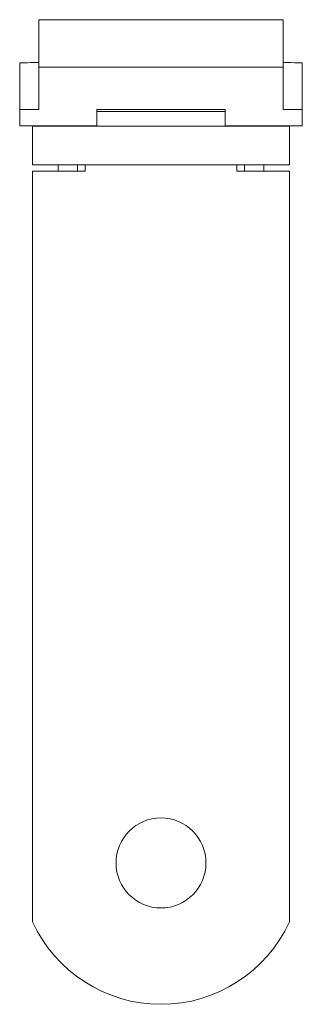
# Model space of a CAD drawing. Header units: millimetres. Extents: x 62.9 to 84.9, y 53.6 to 130.2.
import ezdxf

# ---------------------------------------------------------------- set-up
doc = ezdxf.new("R2010")
doc.units = ezdxf.units.MM

msp = doc.modelspace()

# ---------------------------------------------------------------- linework, layer by layer
at = {"color": 0, "linetype": 'Continuous', "lineweight": 0}
for p, q in [((64.419, 130.213), (64.419, 126.513)), ((83.419, 130.213), (64.419, 130.213)), ((83.419, 126.513), (83.419, 130.213)), ((62.919, 123.214), (62.919, 126.837)), ((64.419, 126.513), (83.419, 126.513)), ((64.419, 126.513), (64.419, 123.214)), ((83.419, 126.513), (83.419, 123.214)), ((84.919, 126.837), (84.919, 123.214)), ((62.919, 123.214), (64.419, 123.214)), ((62.919, 123.214), (62.919, 121.964)), ((68.919, 123.214), (78.919, 123.214)), ((68.919, 123.214), (68.919, 123.074)), ((78.919, 123.074), (68.919, 123.074)), ((68.919, 123.074), (68.919, 121.926)), ((78.919, 123.074), (78.919, 123.214)), ((78.919, 123.074), (78.919, 121.926)), ((83.419, 123.214), (84.919, 123.214)), ((84.919, 123.214), (84.919, 121.964)), ((62.919, 121.964), (68.919, 121.964)), ((83.919, 121.926), (63.919, 121.926)), ((63.919, 118.926), (63.919, 121.926)), ((65.919, 121.964), (65.919, 121.926)), ((67.419, 121.926), (67.419, 121.964)), ((78.919, 121.964), (84.919, 121.964)), ((80.419, 121.964), (80.419, 121.926)), ((81.919, 121.926), (81.919, 121.964)), ((83.919, 118.926), (83.919, 121.926)), ((83.919, 118.926), (63.919, 118.926)), ((65.919, 118.926), (65.919, 118.426)), ((67.419, 118.926), (67.419, 118.426)), ((68.019, 118.926), (68.019, 118.426)), ((79.819, 118.426), (79.819, 118.926)), ((80.419, 118.926), (80.419, 118.426)), ((81.919, 118.926), (81.919, 118.426)), ((63.919, 118.426), (63.919, 60.014)), ((68.019, 118.426), (63.919, 118.426)), ((83.919, 118.426), (79.819, 118.426)), ((83.919, 60.014), (83.919, 118.426))]:
    msp.add_line(p, q, dxfattribs=at)
at = {"color": 0, "linetype": 'Continuous', "lineweight": 0, "extrusion": (0, 0, -1)}
for start, end in [(0, 180), (180, 0)]:
    msp.add_arc((-73.919, 64.596), 3.5, start, end, dxfattribs=at)
at = {"color": 0, "linetype": 'Continuous', "lineweight": 0}
msp.add_arc((73.919, 64.596), 11, 204.61998, 335.38002, dxfattribs=at)
for centre, major_axis, start_param, end_param in [((65.919, 126.837), (-3, 0), -1.047198, 0), ((81.919, 126.837), (3, 0), 0, 1.047198)]:
    msp.add_ellipse(centre, major_axis=major_axis, ratio=0.017452, start_param=start_param, end_param=end_param, dxfattribs=at)

doc.saveas('drawing.dxf')
